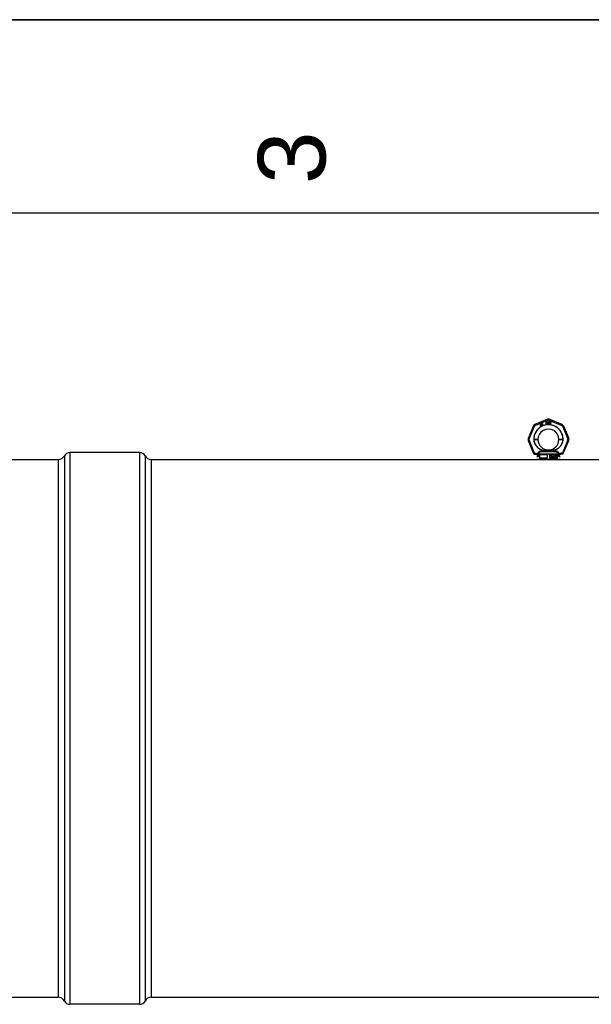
# Model space of a CAD drawing. Header units: millimetres. Extents: x 0 to 297, y 0 to 210.
# Tile 11 of 20: x 97 to 127, y 159 to 210. Entities that reach past the tile are written whole.
import ezdxf

# ---------------------------------------------------------------- set-up
doc = ezdxf.new("R2010")
doc.units = ezdxf.units.MM
doc.header["$LTSCALE"] = 16.335
doc.layers.get('0').update_dxf_attribs({"linetype": 'CONTINUOUS'})
doc.layers.add('001-M31079-X02', color=7, linetype='CONTINUOUS')
doc.layers.add('AXES_REF', color=7, linetype='CONTINUOUS')
doc.styles.add('TEXTSTYLE_2', font='arial.ttf')

# ---------------------------------------------------------------- blocks, each defined once
blk = doc.blocks.new('MARGEA4_BL0', base_point=(148.514, 105.014))
at = {"color": 7, "linetype": 'Continuous'}
for p, q in [((297.014, 210.014), (0.014, 210.014)), ((287.014, 200.014), (10.014, 200.014))]:
    blk.add_line(p, q, dxfattribs=at)
at = {"color": 7, "linetype": 'Continuous', "style": 'TEXTSTYLE_2', "oblique": 0}
blk.add_text('3', height=3.5, rotation=90, dxfattribs=at).set_placement((113.139, 201.514))

msp = doc.modelspace()

# ---------------------------------------------------------------- linework, layer by layer
at = {"color": 7, "linetype": 'Continuous'}
for p, q in [((0, 210), (297, 210)), ((124.542, 187.27), (124.807, 187.27))]:
    msp.add_line(p, q, dxfattribs=at)
at = {"layer": '001-M31079-X02', "color": 9, "linetype": 'Continuous'}
for p, q in [((123.901, 189.013), (123.627, 188.35)), ((123.671, 188.333), (123.946, 188.996)), ((124.629, 189.352), (123.966, 189.078)), ((123.985, 189.035), (124.647, 189.309)), ((124.702, 189.309), (125.365, 189.035)), ((125.383, 189.078), (124.721, 189.352)), ((125.404, 188.996), (125.678, 188.333)), ((125.448, 189.013), (125.723, 188.35)), ((123.627, 188.258), (123.909, 187.578)), ((123.952, 187.599), (123.671, 188.278)), ((123.917, 188.303), (123.917, 188.308)), ((125.678, 188.278), (125.397, 187.599)), ((125.432, 188.311), (125.432, 188.306)), ((125.441, 187.578), (125.723, 188.258)), ((123.952, 187.55), (123.949, 187.549)), ((123.969, 187.599), (123.952, 187.599)), ((123.952, 187.599), (123.952, 187.55)), ((123.969, 187.55), (123.952, 187.55)), ((123.969, 187.599), (123.969, 187.55)), ((124.136, 187.405), (124.074, 187.405)), ((124.126, 187.547), (124.127, 187.531)), ((125.192, 187.548), (124.157, 187.548)), ((124.288, 187.667), (124.283, 187.701)), ((125.062, 187.667), (124.288, 187.667)), ((124.518, 187.725), (124.52, 187.691)), ((124.518, 187.725), (124.52, 187.691)), ((124.829, 187.691), (124.832, 187.725)), ((124.832, 187.725), (124.829, 187.691)), ((125.066, 187.701), (125.062, 187.667)), ((125.062, 187.667), (125.066, 187.701)), ((125.276, 187.405), (125.213, 187.405)), ((125.223, 187.531), (125.223, 187.547)), ((125.397, 187.599), (125.381, 187.599)), ((125.381, 187.599), (125.381, 187.55)), ((125.397, 187.55), (125.381, 187.55)), ((125.397, 187.599), (125.397, 187.55)), ((125.397, 187.55), (125.401, 187.549))]:
    msp.add_line(p, q, dxfattribs=at)
at = {"layer": '001-M31079-X02', "color": 7, "linetype": 'Continuous'}
for p, q in [((124.262, 189.109), (124.255, 189.025)), ((124.255, 189.025), (124.262, 189.012)), ((124.272, 189.115), (124.262, 189.109)), ((124.262, 189.012), (124.304, 189.036)), ((124.267, 189.032), (124.272, 189.091)), ((124.296, 189.049), (124.267, 189.032)), ((124.307, 189.055), (124.272, 189.115)), ((124.272, 189.091), (124.296, 189.049)), ((124.304, 189.036), (124.321, 189.007)), ((124.324, 189.065), (124.307, 189.055)), ((124.332, 189.052), (124.314, 189.042)), ((124.332, 189.011), (124.314, 189.042)), ((124.321, 189.007), (124.332, 189.007)), ((124.336, 189.108), (124.322, 189.1)), ((124.322, 189.1), (124.328, 189.091)), ((124.332, 189.052), (124.324, 189.065)), ((124.335, 189.13), (124.326, 189.125)), ((124.326, 189.125), (124.336, 189.108)), ((124.341, 189.099), (124.328, 189.091)), ((124.345, 189.113), (124.335, 189.13)), ((124.341, 189.099), (124.367, 189.054)), ((124.364, 189.124), (124.345, 189.113)), ((124.35, 189.104), (124.369, 189.115)), ((124.373, 189.064), (124.35, 189.104)), ((124.364, 189.124), (124.369, 189.115)), ((124.367, 189.054), (124.376, 189.048)), ((124.373, 189.064), (124.379, 189.058)), ((124.376, 189.048), (124.383, 189.046)), ((124.387, 189.057), (124.379, 189.058)), ((124.383, 189.046), (124.39, 189.047)), ((124.396, 189.06), (124.387, 189.057)), ((124.402, 189.051), (124.39, 189.047)), ((124.396, 189.06), (124.402, 189.051)), ((124.543, 189.225), (124.543, 189.104)), ((124.543, 189.225), (124.591, 189.225)), ((124.555, 189.104), (124.543, 189.104)), ((124.555, 189.174), (124.555, 189.212)), ((124.593, 189.212), (124.555, 189.212)), ((124.593, 189.174), (124.555, 189.174)), ((124.555, 189.158), (124.555, 189.104)), ((124.589, 189.158), (124.555, 189.158)), ((124.589, 189.158), (124.605, 189.104)), ((124.601, 189.222), (124.591, 189.225)), ((124.593, 189.212), (124.599, 189.209)), ((124.599, 189.176), (124.593, 189.174)), ((124.599, 189.209), (124.603, 189.204)), ((124.603, 189.181), (124.599, 189.176)), ((124.601, 189.222), (124.61, 189.214)), ((124.61, 189.168), (124.601, 189.163)), ((124.62, 189.104), (124.601, 189.163)), ((124.603, 189.204), (124.605, 189.197)), ((124.605, 189.189), (124.603, 189.181)), ((124.605, 189.197), (124.605, 189.189)), ((124.62, 189.104), (124.605, 189.104)), ((124.61, 189.214), (124.616, 189.204)), ((124.616, 189.179), (124.61, 189.168)), ((124.616, 189.204), (124.618, 189.197)), ((124.618, 189.186), (124.616, 189.179)), ((124.618, 189.197), (124.618, 189.186)), ((124.636, 189.225), (124.636, 189.145)), ((124.636, 189.225), (124.648, 189.225)), ((124.636, 189.145), (124.638, 189.133)), ((124.638, 189.133), (124.642, 189.122)), ((124.642, 189.122), (124.65, 189.112)), ((124.648, 189.225), (124.648, 189.145)), ((124.648, 189.145), (124.65, 189.135)), ((124.65, 189.135), (124.654, 189.127)), ((124.65, 189.112), (124.658, 189.107)), ((124.654, 189.127), (124.66, 189.122)), ((124.668, 189.104), (124.658, 189.107)), ((124.668, 189.12), (124.66, 189.122)), ((124.668, 189.12), (124.676, 189.12)), ((124.676, 189.104), (124.668, 189.104)), ((124.684, 189.122), (124.676, 189.12)), ((124.686, 189.107), (124.676, 189.104)), ((124.69, 189.127), (124.684, 189.122)), ((124.694, 189.112), (124.686, 189.107)), ((124.694, 189.135), (124.69, 189.127)), ((124.696, 189.145), (124.694, 189.135)), ((124.702, 189.122), (124.694, 189.112)), ((124.696, 189.225), (124.696, 189.145)), ((124.696, 189.225), (124.708, 189.225)), ((124.706, 189.133), (124.702, 189.122)), ((124.706, 189.133), (124.708, 189.145)), ((124.708, 189.225), (124.708, 189.145)), ((124.724, 189.225), (124.724, 189.104)), ((124.724, 189.225), (124.772, 189.225)), ((124.772, 189.104), (124.724, 189.104)), ((124.736, 189.12), (124.736, 189.209)), ((124.772, 189.209), (124.736, 189.209)), ((124.772, 189.12), (124.736, 189.12)), ((124.782, 189.222), (124.772, 189.225)), ((124.772, 189.209), (124.78, 189.207)), ((124.78, 189.122), (124.772, 189.12)), ((124.782, 189.107), (124.772, 189.104)), ((124.78, 189.207), (124.786, 189.202)), ((124.786, 189.127), (124.78, 189.122)), ((124.782, 189.222), (124.79, 189.217)), ((124.79, 189.112), (124.782, 189.107)), ((124.786, 189.202), (124.79, 189.194)), ((124.79, 189.135), (124.786, 189.127)), ((124.79, 189.217), (124.798, 189.207)), ((124.79, 189.194), (124.792, 189.184)), ((124.792, 189.145), (124.79, 189.135)), ((124.798, 189.122), (124.79, 189.112)), ((124.792, 189.184), (124.792, 189.145)), ((124.798, 189.207), (124.802, 189.197)), ((124.802, 189.133), (124.798, 189.122)), ((124.804, 189.184), (124.802, 189.197)), ((124.802, 189.133), (124.804, 189.145)), ((124.804, 189.184), (124.804, 189.145)), ((123.917, 188.311), (123.917, 188.303)), ((123.917, 188.311), (123.917, 188.306)), ((125.432, 188.303), (125.432, 188.311)), ((125.432, 188.303), (125.432, 188.308)), ((124.127, 187.547), (124.127, 187.531)), ((124.157, 187.548), (124.158, 187.532)), ((124.627, 187.511), (124.211, 187.511)), ((124.211, 187.511), (124.211, 187.33)), ((124.627, 187.33), (124.627, 187.511)), ((125.138, 187.511), (124.723, 187.511)), ((124.723, 187.511), (124.723, 187.33)), ((124.765, 187.463), (124.798, 187.463)), ((124.765, 187.379), (124.765, 187.463)), ((124.768, 187.379), (124.768, 187.463)), ((124.799, 187.454), (124.773, 187.454)), ((124.773, 187.454), (124.773, 187.427)), ((124.773, 187.427), (124.799, 187.427)), ((124.797, 187.417), (124.773, 187.417)), ((124.773, 187.417), (124.773, 187.379)), ((124.776, 187.427), (124.776, 187.454)), ((124.776, 187.417), (124.776, 187.379)), ((124.794, 187.417), (124.804, 187.379)), ((124.801, 187.461), (124.795, 187.463)), ((124.796, 187.454), (124.8, 187.452)), ((124.8, 187.429), (124.796, 187.427)), ((124.797, 187.417), (124.807, 187.379)), ((124.804, 187.461), (124.798, 187.463)), ((124.799, 187.454), (124.803, 187.452)), ((124.803, 187.429), (124.799, 187.427)), ((124.803, 187.452), (124.8, 187.452)), ((124.8, 187.452), (124.803, 187.449)), ((124.803, 187.433), (124.8, 187.429)), ((124.803, 187.429), (124.8, 187.429)), ((124.804, 187.461), (124.801, 187.461)), ((124.806, 187.456), (124.801, 187.461)), ((124.801, 187.42), (124.806, 187.424)), ((124.804, 187.42), (124.801, 187.42)), ((124.813, 187.379), (124.801, 187.42)), ((124.803, 187.452), (124.805, 187.449)), ((124.805, 187.449), (124.803, 187.449)), ((124.803, 187.449), (124.804, 187.443)), ((124.804, 187.438), (124.803, 187.433)), ((124.805, 187.433), (124.803, 187.429)), ((124.805, 187.433), (124.803, 187.433)), ((124.809, 187.456), (124.804, 187.461)), ((124.807, 187.443), (124.804, 187.443)), ((124.804, 187.438), (124.804, 187.443)), ((124.807, 187.438), (124.804, 187.438)), ((124.804, 187.42), (124.809, 187.424)), ((124.815, 187.379), (124.804, 187.42)), ((124.805, 187.449), (124.807, 187.443)), ((124.807, 187.438), (124.805, 187.433)), ((124.809, 187.456), (124.806, 187.456)), ((124.81, 187.449), (124.806, 187.456)), ((124.806, 187.424), (124.81, 187.431)), ((124.809, 187.424), (124.806, 187.424)), ((124.807, 187.443), (124.807, 187.438)), ((124.813, 187.449), (124.809, 187.456)), ((124.809, 187.424), (124.813, 187.431)), ((124.813, 187.449), (124.81, 187.449)), ((124.811, 187.443), (124.81, 187.449)), ((124.81, 187.431), (124.811, 187.436)), ((124.813, 187.431), (124.81, 187.431)), ((124.814, 187.443), (124.811, 187.443)), ((124.811, 187.443), (124.811, 187.436)), ((124.814, 187.436), (124.811, 187.436)), ((124.814, 187.443), (124.813, 187.449)), ((124.813, 187.431), (124.814, 187.436)), ((124.814, 187.443), (124.814, 187.436)), ((124.833, 187.402), (124.823, 187.402)), ((124.823, 187.402), (124.824, 187.395)), ((124.827, 187.395), (124.824, 187.395)), ((124.824, 187.395), (124.827, 187.386)), ((124.825, 187.402), (124.827, 187.395)), ((124.827, 187.451), (124.826, 187.443)), ((124.829, 187.443), (124.826, 187.443)), ((124.826, 187.436), (124.826, 187.443)), ((124.829, 187.436), (124.826, 187.436)), ((124.826, 187.436), (124.827, 187.429)), ((124.832, 187.458), (124.827, 187.451)), ((124.83, 187.451), (124.827, 187.451)), ((124.83, 187.429), (124.827, 187.429)), ((124.827, 187.429), (124.832, 187.422)), ((124.827, 187.395), (124.83, 187.386)), ((124.83, 187.451), (124.829, 187.443)), ((124.829, 187.443), (124.829, 187.436)), ((124.829, 187.436), (124.83, 187.429)), ((124.835, 187.458), (124.83, 187.451)), ((124.83, 187.429), (124.835, 187.422)), ((124.831, 187.397), (124.83, 187.402)), ((124.834, 187.397), (124.831, 187.397)), ((124.835, 187.392), (124.831, 187.397)), ((124.837, 187.461), (124.832, 187.458)), ((124.835, 187.458), (124.832, 187.458)), ((124.835, 187.422), (124.832, 187.422)), ((124.832, 187.422), (124.837, 187.418)), ((124.834, 187.397), (124.833, 187.402)), ((124.834, 187.442), (124.835, 187.447)), ((124.836, 187.442), (124.834, 187.442)), ((124.834, 187.442), (124.834, 187.438)), ((124.836, 187.438), (124.834, 187.438)), ((124.835, 187.433), (124.834, 187.438)), ((124.838, 187.392), (124.834, 187.397)), ((124.84, 187.461), (124.835, 187.458)), ((124.835, 187.447), (124.839, 187.451)), ((124.838, 187.447), (124.835, 187.447)), ((124.838, 187.433), (124.835, 187.433)), ((124.839, 187.429), (124.835, 187.433)), ((124.835, 187.422), (124.84, 187.418)), ((124.836, 187.442), (124.838, 187.447)), ((124.836, 187.438), (124.836, 187.442)), ((124.838, 187.433), (124.836, 187.438)), ((124.842, 187.463), (124.837, 187.461)), ((124.84, 187.461), (124.837, 187.461)), ((124.84, 187.418), (124.837, 187.418)), ((124.837, 187.418), (124.842, 187.417)), ((124.838, 187.447), (124.841, 187.451)), ((124.841, 187.429), (124.838, 187.433)), ((124.839, 187.451), (124.842, 187.452)), ((124.841, 187.451), (124.839, 187.451)), ((124.841, 187.429), (124.839, 187.429)), ((124.842, 187.427), (124.839, 187.429)), ((124.845, 187.463), (124.84, 187.461)), ((124.84, 187.418), (124.845, 187.417)), ((124.841, 187.451), (124.845, 187.452)), ((124.845, 187.427), (124.841, 187.429)), ((124.851, 187.463), (124.842, 187.463)), ((124.853, 187.452), (124.842, 187.452)), ((124.853, 187.427), (124.842, 187.427)), ((124.853, 187.417), (124.842, 187.417)), ((124.855, 187.461), (124.849, 187.463)), ((124.85, 187.452), (124.854, 187.451)), ((124.856, 187.426), (124.85, 187.427)), ((124.85, 187.417), (124.855, 187.415)), ((124.858, 187.461), (124.851, 187.463)), ((124.853, 187.452), (124.856, 187.451)), ((124.859, 187.426), (124.853, 187.427)), ((124.853, 187.417), (124.858, 187.415)), ((124.856, 187.451), (124.854, 187.451)), ((124.854, 187.451), (124.856, 187.447)), ((124.858, 187.461), (124.855, 187.461)), ((124.86, 187.456), (124.855, 187.461)), ((124.858, 187.415), (124.855, 187.415)), ((124.855, 187.415), (124.859, 187.411)), ((124.859, 187.395), (124.855, 187.392)), ((124.856, 187.451), (124.859, 187.447)), ((124.859, 187.447), (124.856, 187.447)), ((124.856, 187.447), (124.857, 187.443)), ((124.859, 187.426), (124.856, 187.426)), ((124.861, 187.422), (124.856, 187.426)), ((124.857, 187.443), (124.868, 187.443)), ((124.863, 187.456), (124.858, 187.461)), ((124.858, 187.415), (124.861, 187.411)), ((124.861, 187.395), (124.858, 187.392)), ((124.859, 187.447), (124.86, 187.443)), ((124.864, 187.422), (124.859, 187.426)), ((124.861, 187.411), (124.859, 187.411)), ((124.859, 187.411), (124.861, 187.406)), ((124.861, 187.4), (124.859, 187.395)), ((124.861, 187.395), (124.859, 187.395)), ((124.863, 187.456), (124.86, 187.456)), ((124.864, 187.449), (124.86, 187.456)), ((124.864, 187.422), (124.861, 187.422)), ((124.866, 187.415), (124.861, 187.422)), ((124.861, 187.411), (124.864, 187.406)), ((124.864, 187.406), (124.861, 187.406)), ((124.861, 187.4), (124.861, 187.406)), ((124.864, 187.4), (124.861, 187.395)), ((124.864, 187.4), (124.861, 187.4)), ((124.866, 187.449), (124.863, 187.456)), ((124.866, 187.449), (124.864, 187.449)), ((124.865, 187.443), (124.864, 187.449)), ((124.869, 187.415), (124.864, 187.422)), ((124.864, 187.406), (124.864, 187.4)), ((124.868, 187.443), (124.866, 187.449)), ((124.869, 187.415), (124.866, 187.415)), ((124.869, 187.408), (124.866, 187.415)), ((124.866, 187.392), (124.869, 187.399)), ((124.871, 187.408), (124.869, 187.415)), ((124.871, 187.408), (124.869, 187.408)), ((124.869, 187.408), (124.869, 187.399)), ((124.869, 187.392), (124.871, 187.399)), ((124.871, 187.399), (124.869, 187.399)), ((124.871, 187.399), (124.871, 187.408)), ((124.952, 187.463), (124.938, 187.463)), ((124.938, 187.379), (124.938, 187.463)), ((124.941, 187.463), (124.941, 187.379)), ((124.948, 187.445), (124.946, 187.445)), ((124.946, 187.445), (124.946, 187.379)), ((124.946, 187.445), (124.963, 187.379)), ((124.948, 187.379), (124.948, 187.445)), ((124.948, 187.445), (124.966, 187.379)), ((124.968, 187.388), (124.949, 187.463)), ((124.971, 187.388), (124.952, 187.463)), ((124.987, 187.463), (124.968, 187.388)), ((124.99, 187.463), (124.971, 187.388)), ((124.973, 187.379), (124.99, 187.445)), ((124.976, 187.379), (124.993, 187.445)), ((125.001, 187.463), (124.987, 187.463)), ((124.993, 187.445), (124.99, 187.445)), ((124.99, 187.379), (124.99, 187.445)), ((124.993, 187.445), (124.993, 187.379)), ((124.998, 187.463), (124.998, 187.379)), ((125.001, 187.379), (125.001, 187.463)), ((125.017, 187.399), (125.008, 187.399)), ((125.008, 187.399), (125.009, 187.393)), ((125.01, 187.451), (125.009, 187.443)), ((125.018, 187.443), (125.009, 187.443)), ((125.012, 187.393), (125.009, 187.393)), ((125.009, 187.393), (125.012, 187.388)), ((125.015, 187.458), (125.01, 187.451)), ((125.013, 187.451), (125.01, 187.451)), ((125.011, 187.399), (125.012, 187.393)), ((125.013, 187.451), (125.012, 187.443)), ((125.012, 187.393), (125.014, 187.388)), ((125.018, 187.458), (125.013, 187.451)), ((125.015, 187.395), (125.014, 187.399)), ((125.02, 187.461), (125.015, 187.458)), ((125.018, 187.458), (125.015, 187.458)), ((125.015, 187.443), (125.018, 187.449)), ((125.018, 187.395), (125.015, 187.395)), ((125.018, 187.392), (125.015, 187.395)), ((125.018, 187.395), (125.017, 187.399)), ((125.023, 187.461), (125.018, 187.458)), ((125.018, 187.449), (125.022, 187.452)), ((125.018, 187.443), (125.021, 187.449)), ((125.021, 187.449), (125.018, 187.449)), ((125.021, 187.392), (125.018, 187.395)), ((125.029, 187.463), (125.02, 187.461)), ((125.023, 187.461), (125.02, 187.461)), ((125.021, 187.449), (125.024, 187.452)), ((125.022, 187.452), (125.028, 187.454)), ((125.024, 187.452), (125.022, 187.452)), ((125.032, 187.463), (125.023, 187.461)), ((125.024, 187.452), (125.031, 187.454)), ((125.036, 187.454), (125.028, 187.454)), ((125.036, 187.426), (125.028, 187.426)), ((125.028, 187.418), (125.028, 187.426)), ((125.036, 187.418), (125.028, 187.418)), ((125.034, 187.463), (125.029, 187.463)), ((125.031, 187.426), (125.031, 187.418)), ((125.04, 187.461), (125.032, 187.463)), ((125.033, 187.454), (125.039, 187.452)), ((125.04, 187.429), (125.033, 187.426)), ((125.033, 187.418), (125.04, 187.417)), ((125.043, 187.461), (125.034, 187.463)), ((125.036, 187.454), (125.042, 187.452)), ((125.043, 187.429), (125.036, 187.426)), ((125.036, 187.418), (125.043, 187.417)), ((125.042, 187.452), (125.039, 187.452)), ((125.039, 187.452), (125.043, 187.449)), ((125.043, 187.461), (125.04, 187.461)), ((125.045, 187.458), (125.04, 187.461)), ((125.043, 187.433), (125.04, 187.429)), ((125.043, 187.429), (125.04, 187.429)), ((125.043, 187.417), (125.04, 187.417)), ((125.04, 187.417), (125.044, 187.413)), ((125.042, 187.452), (125.045, 187.449)), ((125.048, 187.458), (125.043, 187.461)), ((125.045, 187.449), (125.043, 187.449)), ((125.043, 187.449), (125.045, 187.443)), ((125.045, 187.44), (125.043, 187.433)), ((125.045, 187.433), (125.043, 187.429)), ((125.045, 187.433), (125.043, 187.433)), ((125.043, 187.422), (125.048, 187.427)), ((125.045, 187.422), (125.043, 187.422)), ((125.049, 187.418), (125.043, 187.422)), ((125.043, 187.417), (125.047, 187.413)), ((125.045, 187.395), (125.043, 187.392)), ((125.047, 187.413), (125.044, 187.413)), ((125.044, 187.413), (125.046, 187.406)), ((125.048, 187.458), (125.045, 187.458)), ((125.05, 187.451), (125.045, 187.458)), ((125.045, 187.449), (125.048, 187.443)), ((125.048, 187.443), (125.045, 187.443)), ((125.045, 187.44), (125.045, 187.443)), ((125.048, 187.44), (125.045, 187.433)), ((125.048, 187.44), (125.045, 187.44)), ((125.045, 187.422), (125.05, 187.427)), ((125.052, 187.418), (125.045, 187.422)), ((125.046, 187.399), (125.045, 187.395)), ((125.048, 187.395), (125.045, 187.392)), ((125.048, 187.395), (125.045, 187.395)), ((125.049, 187.406), (125.046, 187.406)), ((125.046, 187.399), (125.046, 187.406)), ((125.049, 187.399), (125.046, 187.399)), ((125.047, 187.413), (125.049, 187.406)), ((125.053, 187.451), (125.048, 187.458)), ((125.048, 187.443), (125.048, 187.44)), ((125.048, 187.427), (125.05, 187.433)), ((125.05, 187.427), (125.048, 187.427)), ((125.049, 187.399), (125.048, 187.395)), ((125.052, 187.418), (125.049, 187.418)), ((125.051, 187.413), (125.049, 187.418)), ((125.049, 187.406), (125.049, 187.399)), ((125.049, 187.388), (125.051, 187.393)), ((125.053, 187.451), (125.05, 187.451)), ((125.051, 187.443), (125.05, 187.451)), ((125.05, 187.433), (125.051, 187.44)), ((125.05, 187.427), (125.053, 187.433)), ((125.053, 187.433), (125.05, 187.433)), ((125.054, 187.443), (125.051, 187.443)), ((125.051, 187.443), (125.051, 187.44)), ((125.054, 187.44), (125.051, 187.44)), ((125.054, 187.413), (125.051, 187.413)), ((125.053, 187.406), (125.051, 187.413)), ((125.051, 187.393), (125.053, 187.399)), ((125.051, 187.393), (125.054, 187.393)), ((125.054, 187.413), (125.052, 187.418)), ((125.052, 187.388), (125.054, 187.393)), ((125.054, 187.443), (125.053, 187.451)), ((125.053, 187.433), (125.054, 187.44)), ((125.055, 187.406), (125.053, 187.406)), ((125.053, 187.406), (125.053, 187.399)), ((125.055, 187.399), (125.053, 187.399)), ((125.054, 187.44), (125.054, 187.443)), ((125.055, 187.406), (125.054, 187.413)), ((125.054, 187.393), (125.055, 187.399)), ((125.055, 187.399), (125.055, 187.406)), ((125.064, 187.44), (125.063, 187.427)), ((125.065, 187.427), (125.063, 187.427)), ((125.063, 187.415), (125.063, 187.427)), ((125.065, 187.415), (125.063, 187.415)), ((125.063, 187.415), (125.064, 187.402)), ((125.066, 187.449), (125.064, 187.44)), ((125.067, 187.44), (125.064, 187.44)), ((125.067, 187.402), (125.064, 187.402)), ((125.064, 187.402), (125.066, 187.393)), ((125.067, 187.44), (125.065, 187.427)), ((125.065, 187.427), (125.065, 187.415)), ((125.065, 187.415), (125.067, 187.402)), ((125.07, 187.456), (125.066, 187.449)), ((125.069, 187.449), (125.066, 187.449)), ((125.069, 187.393), (125.066, 187.393)), ((125.066, 187.393), (125.07, 187.386)), ((125.069, 187.449), (125.067, 187.44)), ((125.067, 187.402), (125.069, 187.393)), ((125.073, 187.456), (125.069, 187.449)), ((125.069, 187.427), (125.07, 187.438)), ((125.076, 187.431), (125.069, 187.424)), ((125.072, 187.427), (125.069, 187.427)), ((125.069, 187.427), (125.069, 187.424)), ((125.072, 187.424), (125.069, 187.424)), ((125.069, 187.393), (125.073, 187.386)), ((125.076, 187.461), (125.07, 187.456)), ((125.073, 187.456), (125.07, 187.456)), ((125.07, 187.438), (125.071, 187.443)), ((125.073, 187.438), (125.07, 187.438)), ((125.07, 187.409), (125.071, 187.415)), ((125.073, 187.409), (125.07, 187.409)), ((125.07, 187.409), (125.07, 187.404)), ((125.073, 187.404), (125.07, 187.404)), ((125.071, 187.399), (125.07, 187.404)), ((125.071, 187.443), (125.074, 187.449)), ((125.074, 187.443), (125.071, 187.443)), ((125.071, 187.415), (125.074, 187.418)), ((125.074, 187.415), (125.071, 187.415)), ((125.074, 187.399), (125.071, 187.399)), ((125.074, 187.393), (125.071, 187.399)), ((125.072, 187.427), (125.073, 187.438)), ((125.079, 187.431), (125.072, 187.424)), ((125.072, 187.424), (125.072, 187.427)), ((125.079, 187.461), (125.073, 187.456)), ((125.073, 187.438), (125.074, 187.443)), ((125.073, 187.409), (125.074, 187.415)), ((125.073, 187.404), (125.073, 187.409)), ((125.074, 187.399), (125.073, 187.404)), ((125.074, 187.449), (125.078, 187.452)), ((125.074, 187.443), (125.077, 187.449)), ((125.077, 187.449), (125.074, 187.449)), ((125.074, 187.418), (125.078, 187.422)), ((125.074, 187.415), (125.077, 187.418)), ((125.077, 187.418), (125.074, 187.418)), ((125.077, 187.393), (125.074, 187.399)), ((125.077, 187.393), (125.074, 187.393)), ((125.078, 187.39), (125.074, 187.393)), ((125.083, 187.463), (125.076, 187.461)), ((125.079, 187.461), (125.076, 187.461)), ((125.083, 187.433), (125.076, 187.431)), ((125.079, 187.431), (125.076, 187.431)), ((125.077, 187.449), (125.08, 187.452)), ((125.077, 187.418), (125.08, 187.422)), ((125.08, 187.39), (125.077, 187.393)), ((125.078, 187.452), (125.081, 187.454)), ((125.08, 187.452), (125.078, 187.452)), ((125.078, 187.422), (125.081, 187.424)), ((125.08, 187.422), (125.078, 187.422)), ((125.085, 187.463), (125.079, 187.461)), ((125.085, 187.433), (125.079, 187.431)), ((125.08, 187.452), (125.084, 187.454)), ((125.08, 187.422), (125.084, 187.424)), ((125.092, 187.454), (125.081, 187.454)), ((125.093, 187.424), (125.081, 187.424)), ((125.09, 187.463), (125.083, 187.463)), ((125.092, 187.433), (125.083, 187.433)), ((125.094, 187.461), (125.087, 187.463)), ((125.089, 187.454), (125.092, 187.452)), ((125.095, 187.431), (125.089, 187.433)), ((125.096, 187.461), (125.09, 187.463)), ((125.09, 187.424), (125.094, 187.422)), ((125.092, 187.454), (125.095, 187.452)), ((125.095, 187.452), (125.092, 187.452)), ((125.092, 187.452), (125.096, 187.449)), ((125.098, 187.431), (125.092, 187.433)), ((125.093, 187.424), (125.096, 187.422)), ((125.096, 187.461), (125.094, 187.461)), ((125.1, 187.456), (125.094, 187.461)), ((125.096, 187.422), (125.094, 187.422)), ((125.094, 187.422), (125.097, 187.418)), ((125.097, 187.393), (125.094, 187.39)), ((125.095, 187.452), (125.099, 187.449)), ((125.098, 187.431), (125.095, 187.431)), ((125.101, 187.426), (125.095, 187.431)), ((125.103, 187.456), (125.096, 187.461)), ((125.099, 187.449), (125.096, 187.449)), ((125.096, 187.449), (125.099, 187.443)), ((125.096, 187.422), (125.1, 187.418)), ((125.1, 187.393), (125.096, 187.39)), ((125.1, 187.418), (125.097, 187.418)), ((125.097, 187.418), (125.1, 187.415)), ((125.1, 187.399), (125.097, 187.393)), ((125.1, 187.393), (125.097, 187.393)), ((125.104, 187.426), (125.098, 187.431)), ((125.099, 187.449), (125.101, 187.443)), ((125.108, 187.443), (125.099, 187.443)), ((125.103, 187.456), (125.1, 187.456)), ((125.104, 187.449), (125.1, 187.456)), ((125.1, 187.418), (125.103, 187.415)), ((125.103, 187.415), (125.1, 187.415)), ((125.1, 187.415), (125.101, 187.409)), ((125.101, 187.404), (125.1, 187.399)), ((125.103, 187.399), (125.1, 187.393)), ((125.103, 187.399), (125.1, 187.399)), ((125.101, 187.426), (125.104, 187.426)), ((125.105, 187.42), (125.101, 187.426)), ((125.101, 187.409), (125.104, 187.409)), ((125.101, 187.404), (125.101, 187.409)), ((125.104, 187.404), (125.101, 187.404)), ((125.101, 187.386), (125.105, 187.393)), ((125.106, 187.449), (125.103, 187.456)), ((125.103, 187.415), (125.104, 187.409)), ((125.104, 187.404), (125.103, 187.399)), ((125.106, 187.449), (125.104, 187.449)), ((125.105, 187.443), (125.104, 187.449)), ((125.108, 187.42), (125.104, 187.426)), ((125.104, 187.409), (125.104, 187.404)), ((125.104, 187.386), (125.108, 187.393)), ((125.108, 187.42), (125.105, 187.42)), ((125.107, 187.411), (125.105, 187.42)), ((125.105, 187.393), (125.107, 187.402)), ((125.108, 187.393), (125.105, 187.393)), ((125.108, 187.443), (125.106, 187.449)), ((125.11, 187.411), (125.107, 187.411)), ((125.107, 187.411), (125.107, 187.402)), ((125.11, 187.402), (125.107, 187.402)), ((125.11, 187.411), (125.108, 187.42)), ((125.108, 187.393), (125.11, 187.402)), ((125.11, 187.402), (125.11, 187.411)), ((125.138, 187.33), (125.138, 187.511)), ((125.192, 187.548), (125.192, 187.532)), ((125.223, 187.547), (125.223, 187.531)), ((125.276, 187.27), (124.074, 187.27)), ((124.627, 187.33), (124.211, 187.33)), ((125.138, 187.33), (124.723, 187.33)), ((124.776, 187.379), (124.765, 187.379)), ((124.815, 187.379), (124.804, 187.379)), ((124.83, 187.386), (124.827, 187.386)), ((124.827, 187.386), (124.834, 187.381)), ((124.83, 187.386), (124.836, 187.381)), ((124.836, 187.381), (124.834, 187.381)), ((124.834, 187.381), (124.84, 187.379)), ((124.838, 187.392), (124.835, 187.392)), ((124.84, 187.39), (124.835, 187.392)), ((124.836, 187.381), (124.843, 187.379)), ((124.843, 187.39), (124.838, 187.392)), ((124.853, 187.39), (124.84, 187.39)), ((124.853, 187.379), (124.84, 187.379)), ((124.855, 187.392), (124.85, 187.39)), ((124.85, 187.379), (124.856, 187.381)), ((124.858, 187.392), (124.853, 187.39)), ((124.853, 187.379), (124.859, 187.381)), ((124.858, 187.392), (124.855, 187.392)), ((124.856, 187.381), (124.861, 187.384)), ((124.859, 187.381), (124.856, 187.381)), ((124.859, 187.381), (124.864, 187.384)), ((124.861, 187.384), (124.866, 187.392)), ((124.864, 187.384), (124.861, 187.384)), ((124.864, 187.384), (124.869, 187.392)), ((124.869, 187.392), (124.866, 187.392)), ((124.948, 187.379), (124.938, 187.379)), ((124.976, 187.379), (124.963, 187.379)), ((124.971, 187.388), (124.968, 187.388)), ((125.001, 187.379), (124.99, 187.379)), ((125.014, 187.388), (125.012, 187.388)), ((125.012, 187.388), (125.015, 187.384)), ((125.014, 187.388), (125.018, 187.384)), ((125.018, 187.384), (125.015, 187.384)), ((125.015, 187.384), (125.02, 187.381)), ((125.021, 187.392), (125.018, 187.392)), ((125.02, 187.39), (125.018, 187.392)), ((125.018, 187.384), (125.023, 187.381)), ((125.023, 187.39), (125.02, 187.39)), ((125.027, 187.388), (125.02, 187.39)), ((125.023, 187.381), (125.02, 187.381)), ((125.02, 187.381), (125.025, 187.379)), ((125.023, 187.39), (125.021, 187.392)), ((125.029, 187.388), (125.023, 187.39)), ((125.023, 187.381), (125.028, 187.379)), ((125.038, 187.379), (125.025, 187.379)), ((125.037, 187.388), (125.027, 187.388)), ((125.04, 187.39), (125.034, 187.388)), ((125.035, 187.379), (125.04, 187.381)), ((125.043, 187.39), (125.037, 187.388)), ((125.038, 187.379), (125.043, 187.381)), ((125.043, 187.392), (125.04, 187.39)), ((125.043, 187.39), (125.04, 187.39)), ((125.04, 187.381), (125.045, 187.384)), ((125.043, 187.381), (125.04, 187.381)), ((125.045, 187.392), (125.043, 187.39)), ((125.045, 187.392), (125.043, 187.392)), ((125.043, 187.381), (125.048, 187.384)), ((125.045, 187.384), (125.049, 187.388)), ((125.048, 187.384), (125.045, 187.384)), ((125.048, 187.384), (125.052, 187.388)), ((125.052, 187.388), (125.049, 187.388)), ((125.073, 187.386), (125.07, 187.386)), ((125.07, 187.386), (125.076, 187.381)), ((125.073, 187.386), (125.079, 187.381)), ((125.079, 187.381), (125.076, 187.381)), ((125.076, 187.381), (125.083, 187.379)), ((125.08, 187.39), (125.078, 187.39)), ((125.081, 187.388), (125.078, 187.39)), ((125.079, 187.381), (125.085, 187.379)), ((125.084, 187.388), (125.08, 187.39)), ((125.093, 187.388), (125.081, 187.388)), ((125.092, 187.379), (125.083, 187.379)), ((125.089, 187.379), (125.095, 187.381)), ((125.094, 187.39), (125.09, 187.388)), ((125.092, 187.379), (125.098, 187.381)), ((125.096, 187.39), (125.093, 187.388)), ((125.096, 187.39), (125.094, 187.39)), ((125.095, 187.381), (125.101, 187.386)), ((125.098, 187.381), (125.095, 187.381)), ((125.098, 187.381), (125.104, 187.386)), ((125.104, 187.386), (125.101, 187.386))]:
    msp.add_line(p, q, dxfattribs=at)
at = {"layer": '001-M31079-X02', "color": 9, "linetype": 'Continuous'}
for centre, radius, start, end in [((124.012, 188.967), 0.12, 112.5, 157.5), ((124.675, 188.311), 0.757, 359.9999, 180.0001), ((124.012, 188.968), 0.0721, 112.5027, 157.4973), ((124.675, 189.241), 0.12, 67.5, 112.5), ((124.675, 189.242), 0.0721, 67.5027, 112.4973), ((125.337, 188.968), 0.0721, 22.5027, 67.4973), ((125.337, 188.967), 0.12, 22.5, 67.5), ((123.738, 188.304), 0.12, 157.5, 202.5), ((123.738, 188.306), 0.0721, 157.5027, 202.4973), ((124.675, 188.304), 0.541, 180.6298, 359.3702), ((125.612, 188.306), 0.0721, 337.5027, 22.4973), ((125.612, 188.304), 0.12, 337.5, 22.5), ((123.952, 187.598), 0.0481, 202.5, 270), ((124.675, 253.993), 66.269, 269.86427, 270.13573), ((125.397, 187.598), 0.0481, 270, 337.5)]:
    msp.add_arc(centre, radius, start, end, dxfattribs=at)
at = {"layer": '001-M31079-X02', "color": 7, "linetype": 'Continuous'}
msp.add_arc((124.675, 188.304), 0.541, 359.3702, 180.6298, dxfattribs=at)
at = {"layer": '001-M31079-X02', "color": 9, "linetype": 'Continuous'}
for points, knots in [([(123.901, 189.013), (123.902, 189.014), (123.907, 189.01), (123.912, 189.009), (123.918, 189.007), (123.924, 189.005), (123.931, 189.002), (123.938, 188.999), (123.943, 188.997), (123.946, 188.996)], [0, 0, 0, 0, 0.134296, 0.234027, 0.357, 0.499553, 0.657434, 0.825927, 1, 1, 1, 1]), ([(123.985, 189.035), (123.984, 189.037), (123.982, 189.042), (123.978, 189.049), (123.976, 189.056), (123.973, 189.062), (123.971, 189.068), (123.968, 189.072), (123.968, 189.078), (123.966, 189.078)], [0, 0, 0, 0, 0.175082, 0.34414, 0.502227, 0.644724, 0.767468, 0.866877, 1, 1, 1, 1]), ([(124.629, 189.352), (124.631, 189.353), (124.631, 189.346), (124.633, 189.342), (124.636, 189.336), (124.638, 189.331), (124.641, 189.324), (124.644, 189.317), (124.646, 189.312), (124.647, 189.309)], [0, 0, 0, 0, 0.133122, 0.23253, 0.355273, 0.497769, 0.655854, 0.824911, 1, 1, 1, 1]), ([(124.702, 189.309), (124.703, 189.312), (124.705, 189.317), (124.708, 189.324), (124.711, 189.331), (124.714, 189.336), (124.716, 189.342), (124.719, 189.346), (124.719, 189.353), (124.721, 189.352)], [0, 0, 0, 0, 0.175081, 0.344139, 0.502226, 0.644723, 0.767468, 0.866876, 1, 1, 1, 1]), ([(125.383, 189.078), (125.381, 189.078), (125.381, 189.072), (125.378, 189.068), (125.376, 189.062), (125.374, 189.056), (125.371, 189.049), (125.368, 189.042), (125.366, 189.037), (125.365, 189.035)], [0, 0, 0, 0, 0.133122, 0.232529, 0.355273, 0.497768, 0.655853, 0.82491, 1, 1, 1, 1]), ([(125.448, 189.013), (125.447, 189.014), (125.442, 189.01), (125.437, 189.009), (125.432, 189.007), (125.426, 189.005), (125.419, 189.002), (125.411, 188.999), (125.406, 188.997), (125.404, 188.996)], [0, 0, 0, 0, 0.134296, 0.234027, 0.357, 0.499554, 0.657434, 0.825927, 1, 1, 1, 1]), ([(123.671, 188.278), (123.669, 188.277), (123.663, 188.275), (123.656, 188.272), (123.649, 188.269), (123.643, 188.266), (123.637, 188.263), (123.633, 188.261), (123.63, 188.26), (123.626, 188.259), (123.627, 188.258)], [0, 0, 0, 0, 0.172813, 0.340679, 0.498422, 0.641178, 0.764549, 0.864741, 0.938687, 1, 1, 1, 1]), ([(123.671, 188.333), (123.669, 188.334), (123.664, 188.336), (123.656, 188.339), (123.649, 188.342), (123.643, 188.344), (123.638, 188.347), (123.633, 188.348), (123.628, 188.352), (123.627, 188.35)], [0, 0, 0, 0, 0.174066, 0.34256, 0.500442, 0.642997, 0.765971, 0.865703, 1, 1, 1, 1]), ([(124.134, 188.304), (124.134, 188.306), (124.126, 188.305), (124.12, 188.307), (124.109, 188.307), (124.096, 188.308), (124.081, 188.309), (124.063, 188.309), (124.042, 188.31), (124.02, 188.31), (123.996, 188.311), (123.97, 188.311), (123.944, 188.311), (123.926, 188.311), (123.917, 188.311)], [0, 0, 0, 0, 0.02982, 0.064811, 0.111629, 0.171497, 0.24316, 0.326315, 0.419777, 0.524502, 0.635428, 0.753215, 0.877723, 1, 1, 1, 1]), ([(123.917, 188.311), (123.926, 188.311), (123.943, 188.311), (123.968, 188.311), (123.993, 188.311), (124.016, 188.31), (124.038, 188.31), (124.058, 188.31), (124.076, 188.309), (124.093, 188.308), (124.106, 188.307), (124.118, 188.307), (124.125, 188.305), (124.134, 188.306), (124.134, 188.304)], [0, 0, 0, 0, 0.119326, 0.238323, 0.350682, 0.456135, 0.557526, 0.651234, 0.73688, 0.812698, 0.878047, 0.929721, 0.967962, 1, 1, 1, 1]), ([(123.917, 188.303), (123.918, 188.264), (123.928, 188.186), (123.968, 188.076), (124.03, 187.978), (124.109, 187.894), (124.201, 187.826), (124.301, 187.776), (124.408, 187.742), (124.481, 187.73), (124.518, 187.725)], [0, 0, 0, 0, 0.128514, 0.256351, 0.383132, 0.508688, 0.633005, 0.756182, 0.878418, 1, 1, 1, 1]), ([(123.917, 188.303), (123.93, 188.303), (123.957, 188.303), (123.996, 188.303), (124.034, 188.303), (124.068, 188.303), (124.092, 188.302), (124.109, 188.301), (124.118, 188.301), (124.125, 188.3), (124.13, 188.3), (124.132, 188.299), (124.134, 188.298), (124.134, 188.298)], [0, 0, 0, 0, 0.180599, 0.365648, 0.544134, 0.703923, 0.834152, 0.885712, 0.927562, 0.95952, 0.981825, 0.994942, 1, 1, 1, 1]), ([(124.832, 187.725), (124.868, 187.73), (124.941, 187.742), (125.048, 187.776), (125.149, 187.826), (125.24, 187.894), (125.319, 187.978), (125.381, 188.076), (125.421, 188.186), (125.432, 188.264), (125.432, 188.303)], [0, 0, 0, 0, 0.121582, 0.243818, 0.366995, 0.491312, 0.616868, 0.743649, 0.871486, 1, 1, 1, 1]), ([(125.432, 188.311), (125.423, 188.311), (125.406, 188.311), (125.381, 188.311), (125.356, 188.311), (125.333, 188.31), (125.312, 188.31), (125.291, 188.31), (125.273, 188.309), (125.257, 188.308), (125.243, 188.307), (125.231, 188.307), (125.224, 188.305), (125.216, 188.306), (125.216, 188.304)], [0, 0, 0, 0, 0.119325, 0.238322, 0.350682, 0.456135, 0.557526, 0.651234, 0.736879, 0.812698, 0.878046, 0.929721, 0.967962, 1, 1, 1, 1]), ([(125.216, 188.304), (125.216, 188.306), (125.223, 188.305), (125.23, 188.307), (125.241, 188.307), (125.253, 188.308), (125.269, 188.309), (125.287, 188.309), (125.307, 188.31), (125.329, 188.31), (125.353, 188.311), (125.379, 188.311), (125.405, 188.311), (125.423, 188.311), (125.432, 188.311)], [0, 0, 0, 0, 0.02982, 0.064811, 0.11163, 0.171497, 0.243161, 0.326316, 0.419778, 0.524502, 0.635429, 0.753216, 0.877724, 1, 1, 1, 1]), ([(125.432, 188.303), (125.419, 188.303), (125.392, 188.303), (125.353, 188.303), (125.315, 188.303), (125.282, 188.303), (125.257, 188.302), (125.241, 188.301), (125.232, 188.301), (125.225, 188.3), (125.22, 188.3), (125.217, 188.299), (125.216, 188.298), (125.216, 188.298)], [0, 0, 0, 0, 0.180599, 0.365648, 0.544134, 0.703923, 0.834152, 0.885712, 0.927562, 0.95952, 0.981825, 0.994942, 1, 1, 1, 1]), ([(125.678, 188.333), (125.681, 188.334), (125.686, 188.336), (125.693, 188.339), (125.7, 188.342), (125.706, 188.344), (125.712, 188.347), (125.717, 188.348), (125.722, 188.352), (125.723, 188.35)], [0, 0, 0, 0, 0.174075, 0.34257, 0.50045, 0.643003, 0.765976, 0.865706, 1, 1, 1, 1]), ([(125.678, 188.278), (125.681, 188.277), (125.686, 188.275), (125.693, 188.272), (125.7, 188.269), (125.707, 188.266), (125.712, 188.263), (125.717, 188.261), (125.719, 188.26), (125.723, 188.259), (125.723, 188.258)], [0, 0, 0, 0, 0.172803, 0.34067, 0.498414, 0.641172, 0.764544, 0.864738, 0.938685, 1, 1, 1, 1]), ([(123.952, 187.599), (123.95, 187.598), (123.945, 187.596), (123.937, 187.593), (123.93, 187.59), (123.924, 187.587), (123.919, 187.585), (123.914, 187.583), (123.911, 187.581), (123.908, 187.58), (123.908, 187.579)], [0, 0, 0, 0, 0.170873, 0.339252, 0.497899, 0.640755, 0.764161, 0.864579, 0.938644, 1, 1, 1, 1]), ([(123.969, 187.599), (123.977, 187.599), (123.994, 187.598), (124.019, 187.594), (124.043, 187.587), (124.067, 187.576), (124.089, 187.564), (124.109, 187.549), (124.121, 187.537), (124.127, 187.531)], [0, 0, 0, 0, 0.142409, 0.286032, 0.430381, 0.574801, 0.718483, 0.860524, 1, 1, 1, 1]), ([(123.969, 187.55), (123.989, 187.55), (124.03, 187.542), (124.075, 187.517), (124.104, 187.488), (124.121, 187.463), (124.133, 187.435), (124.136, 187.415), (124.136, 187.405)], [0, 0, 0, 0, 0.25143, 0.503272, 0.628972, 0.753715, 0.877314, 1, 1, 1, 1]), ([(124.283, 187.701), (124.275, 187.7), (124.258, 187.697), (124.235, 187.69), (124.214, 187.681), (124.195, 187.671), (124.178, 187.658), (124.164, 187.645), (124.152, 187.63), (124.142, 187.614), (124.135, 187.598), (124.13, 187.581), (124.127, 187.564), (124.126, 187.553), (124.127, 187.547)], [0, 0, 0, 0, 0.107248, 0.208031, 0.302685, 0.392012, 0.476842, 0.557967, 0.636039, 0.71167, 0.785547, 0.858189, 0.929779, 1, 1, 1, 1]), ([(124.126, 187.547), (124.13, 187.547), (124.136, 187.547), (124.144, 187.547), (124.151, 187.548), (124.156, 187.548), (124.157, 187.548)], [0, 0, 0, 0, 0.304503, 0.5896, 0.826919, 1, 1, 1, 1]), ([(124.127, 187.531), (124.13, 187.531), (124.136, 187.531), (124.144, 187.532), (124.151, 187.532), (124.156, 187.532), (124.158, 187.532)], [0, 0, 0, 0, 0.292513, 0.575188, 0.818321, 1, 1, 1, 1]), ([(124.158, 187.532), (124.156, 187.532), (124.151, 187.532), (124.144, 187.532), (124.136, 187.531), (124.13, 187.531), (124.127, 187.531)], [0, 0, 0, 0, 0.181684, 0.424818, 0.707491, 1, 1, 1, 1]), ([(124.136, 187.405), (124.137, 187.414), (124.139, 187.432), (124.139, 187.459), (124.137, 187.485), (124.133, 187.509), (124.129, 187.524), (124.127, 187.531)], [0, 0, 0, 0, 0.207564, 0.421591, 0.628947, 0.822617, 1, 1, 1, 1]), ([(124.158, 187.532), (124.158, 187.521), (124.157, 187.497), (124.153, 187.464), (124.145, 187.433), (124.139, 187.414), (124.136, 187.405)], [0, 0, 0, 0, 0.273916, 0.536495, 0.779955, 1, 1, 1, 1]), ([(124.136, 187.405), (124.139, 187.414), (124.145, 187.433), (124.153, 187.464), (124.157, 187.497), (124.158, 187.521), (124.158, 187.532)], [0, 0, 0, 0, 0.220045, 0.463505, 0.726083, 1, 1, 1, 1]), ([(124.288, 187.667), (124.271, 187.665), (124.246, 187.66), (124.216, 187.646), (124.196, 187.632), (124.179, 187.614), (124.167, 187.594), (124.159, 187.572), (124.157, 187.556), (124.157, 187.548)], [0, 0, 0, 0, 0.258475, 0.385509, 0.510919, 0.63479, 0.757331, 0.878888, 1, 1, 1, 1]), ([(124.518, 187.725), (124.493, 187.723), (124.442, 187.719), (124.364, 187.711), (124.311, 187.705), (124.283, 187.701)], [0, 0, 0, 0, 0.313983, 0.64732, 1, 1, 1, 1]), ([(124.288, 187.667), (124.326, 187.672), (124.404, 187.681), (124.481, 187.688), (124.52, 187.691)], [0, 0, 0, 0, 0.500713, 1, 1, 1, 1]), ([(124.832, 187.725), (124.796, 187.725), (124.727, 187.725), (124.622, 187.725), (124.553, 187.725), (124.518, 187.725)], [0, 0, 0, 0, 0.341255, 0.65875, 1, 1, 1, 1]), ([(124.829, 187.691), (124.803, 187.693), (124.752, 187.696), (124.675, 187.697), (124.597, 187.696), (124.546, 187.693), (124.52, 187.691)], [0, 0, 0, 0, 0.250568, 0.5, 0.749432, 1, 1, 1, 1]), ([(125.062, 187.667), (125.023, 187.672), (124.946, 187.681), (124.868, 187.688), (124.829, 187.691)], [0, 0, 0, 0, 0.500713, 1, 1, 1, 1]), ([(125.066, 187.701), (125.039, 187.705), (124.985, 187.711), (124.907, 187.719), (124.856, 187.723), (124.832, 187.725)], [0, 0, 0, 0, 0.35268, 0.686017, 1, 1, 1, 1]), ([(125.062, 187.667), (125.078, 187.665), (125.103, 187.66), (125.133, 187.646), (125.153, 187.632), (125.17, 187.614), (125.183, 187.594), (125.191, 187.572), (125.192, 187.556), (125.192, 187.548)], [0, 0, 0, 0, 0.258475, 0.385509, 0.510919, 0.63479, 0.757331, 0.878888, 1, 1, 1, 1]), ([(125.223, 187.547), (125.223, 187.553), (125.222, 187.564), (125.22, 187.581), (125.214, 187.598), (125.207, 187.614), (125.197, 187.63), (125.185, 187.645), (125.171, 187.658), (125.155, 187.671), (125.136, 187.681), (125.115, 187.69), (125.091, 187.697), (125.075, 187.7), (125.066, 187.701)], [0, 0, 0, 0, 0.070278, 0.141913, 0.214561, 0.288425, 0.364052, 0.442118, 0.52324, 0.608071, 0.697382, 0.792005, 0.892756, 1, 1, 1, 1]), ([(125.213, 187.405), (125.21, 187.414), (125.204, 187.433), (125.197, 187.464), (125.192, 187.497), (125.191, 187.521), (125.192, 187.532)], [0, 0, 0, 0, 0.220045, 0.463505, 0.726083, 1, 1, 1, 1]), ([(125.192, 187.532), (125.191, 187.521), (125.192, 187.497), (125.197, 187.464), (125.204, 187.433), (125.21, 187.414), (125.213, 187.405)], [0, 0, 0, 0, 0.273917, 0.536495, 0.779955, 1, 1, 1, 1]), ([(125.223, 187.547), (125.22, 187.547), (125.214, 187.547), (125.205, 187.547), (125.198, 187.548), (125.194, 187.548), (125.192, 187.548)], [0, 0, 0, 0, 0.304503, 0.5896, 0.826919, 1, 1, 1, 1]), ([(125.223, 187.531), (125.22, 187.531), (125.214, 187.531), (125.205, 187.532), (125.198, 187.532), (125.193, 187.532), (125.192, 187.532)], [0, 0, 0, 0, 0.292512, 0.575186, 0.818319, 1, 1, 1, 1]), ([(125.192, 187.532), (125.193, 187.532), (125.198, 187.532), (125.205, 187.532), (125.214, 187.531), (125.22, 187.531), (125.223, 187.531)], [0, 0, 0, 0, 0.181684, 0.424818, 0.707491, 1, 1, 1, 1]), ([(125.223, 187.531), (125.221, 187.524), (125.217, 187.509), (125.213, 187.484), (125.21, 187.458), (125.21, 187.432), (125.212, 187.414), (125.213, 187.405)], [0, 0, 0, 0, 0.178771, 0.371864, 0.578833, 0.792671, 1, 1, 1, 1]), ([(125.381, 187.55), (125.36, 187.55), (125.319, 187.542), (125.274, 187.517), (125.245, 187.488), (125.228, 187.463), (125.217, 187.435), (125.214, 187.415), (125.213, 187.405)], [0, 0, 0, 0, 0.25143, 0.503272, 0.628972, 0.753715, 0.877314, 1, 1, 1, 1]), ([(125.223, 187.531), (125.228, 187.537), (125.24, 187.549), (125.26, 187.564), (125.282, 187.576), (125.306, 187.587), (125.33, 187.594), (125.355, 187.598), (125.372, 187.599), (125.381, 187.599)], [0, 0, 0, 0, 0.139407, 0.281547, 0.425273, 0.569753, 0.714131, 0.857816, 1, 1, 1, 1]), ([(125.441, 187.579), (125.442, 187.58), (125.438, 187.581), (125.436, 187.583), (125.431, 187.585), (125.425, 187.587), (125.419, 187.59), (125.412, 187.593), (125.405, 187.596), (125.4, 187.598), (125.397, 187.599)], [0, 0, 0, 0, 0.061337, 0.135484, 0.235635, 0.358902, 0.501737, 0.65946, 0.827349, 1, 1, 1, 1])]:
    msp.add_open_spline(points, degree=3, knots=knots, dxfattribs=at)
at = {"layer": '001-M31079-X02', "color": 7, "linetype": 'Continuous'}
for points, knots in [([(125.432, 188.311), (125.432, 188.334), (125.43, 188.379), (125.421, 188.447), (125.406, 188.513), (125.385, 188.578), (125.358, 188.64), (125.326, 188.7), (125.288, 188.757), (125.246, 188.81), (125.199, 188.859), (125.147, 188.904), (125.092, 188.944), (125.034, 188.979), (124.973, 189.009), (124.909, 189.032), (124.843, 189.051), (124.776, 189.063), (124.709, 189.069), (124.641, 189.069), (124.573, 189.063), (124.506, 189.051), (124.44, 189.032), (124.377, 189.009), (124.315, 188.979), (124.257, 188.944), (124.202, 188.904), (124.151, 188.859), (124.104, 188.81), (124.061, 188.757), (124.024, 188.7), (123.991, 188.64), (123.965, 188.578), (123.944, 188.513), (123.928, 188.447), (123.919, 188.379), (123.917, 188.334), (123.917, 188.311)], [0, 0, 0, 0, 0.028575, 0.057156, 0.085737, 0.114317, 0.142895, 0.171472, 0.200048, 0.228622, 0.257194, 0.285764, 0.314333, 0.342901, 0.371466, 0.400031, 0.428594, 0.457157, 0.485719, 0.514281, 0.542844, 0.571406, 0.59997, 0.628535, 0.6571, 0.685667, 0.714236, 0.742807, 0.771379, 0.799953, 0.828529, 0.857106, 0.885684, 0.914264, 0.942844, 0.971426, 1, 1, 1, 1]), ([(123.917, 188.303), (123.918, 188.287), (123.919, 188.255), (123.927, 188.207), (123.939, 188.159), (123.956, 188.111), (123.978, 188.065), (124.004, 188.019), (124.035, 187.976), (124.071, 187.934), (124.111, 187.896), (124.155, 187.86), (124.204, 187.827), (124.256, 187.799), (124.313, 187.774), (124.376, 187.753), (124.444, 187.736), (124.492, 187.728), (124.518, 187.725)], [0, 0, 0, 0, 0.052181, 0.105354, 0.159651, 0.215126, 0.271704, 0.32921, 0.387812, 0.447543, 0.508501, 0.570744, 0.634508, 0.700129, 0.768169, 0.839498, 0.915758, 1, 1, 1, 1]), ([(124.832, 187.725), (124.857, 187.728), (124.905, 187.736), (124.974, 187.753), (125.036, 187.774), (125.093, 187.799), (125.146, 187.827), (125.194, 187.86), (125.238, 187.896), (125.278, 187.934), (125.314, 187.976), (125.345, 188.019), (125.372, 188.065), (125.393, 188.111), (125.41, 188.159), (125.422, 188.207), (125.43, 188.255), (125.432, 188.287), (125.432, 188.303)], [0, 0, 0, 0, 0.084241, 0.160502, 0.23183, 0.299871, 0.365492, 0.429256, 0.491499, 0.552457, 0.612188, 0.67079, 0.728296, 0.784874, 0.84035, 0.894647, 0.94782, 1, 1, 1, 1]), ([(124.126, 187.547), (124.126, 187.553), (124.127, 187.564), (124.13, 187.581), (124.135, 187.598), (124.143, 187.615), (124.152, 187.63), (124.164, 187.645), (124.178, 187.658), (124.195, 187.671), (124.214, 187.681), (124.235, 187.69), (124.258, 187.697), (124.275, 187.7), (124.283, 187.701)], [0, 0, 0, 0, 0.071456, 0.143201, 0.215645, 0.289352, 0.3649, 0.44284, 0.523767, 0.608375, 0.697396, 0.791631, 0.892104, 1, 1, 1, 1]), ([(124.283, 187.701), (124.311, 187.705), (124.364, 187.711), (124.442, 187.719), (124.493, 187.723), (124.518, 187.725)], [0, 0, 0, 0, 0.352866, 0.686157, 1, 1, 1, 1]), ([(124.832, 187.725), (124.856, 187.723), (124.907, 187.719), (124.985, 187.711), (125.039, 187.705), (125.066, 187.701)], [0, 0, 0, 0, 0.313843, 0.647134, 1, 1, 1, 1]), ([(125.066, 187.701), (125.075, 187.7), (125.091, 187.697), (125.115, 187.69), (125.136, 187.681), (125.155, 187.671), (125.171, 187.658), (125.185, 187.645), (125.197, 187.63), (125.207, 187.615), (125.214, 187.598), (125.219, 187.581), (125.222, 187.564), (125.223, 187.553), (125.223, 187.547)], [0, 0, 0, 0, 0.107937, 0.208445, 0.302691, 0.391707, 0.476314, 0.557239, 0.635179, 0.710727, 0.784434, 0.856863, 0.928573, 1, 1, 1, 1]), ([(125.381, 187.599), (125.373, 187.599), (125.359, 187.599), (125.337, 187.595), (125.315, 187.589), (125.294, 187.582), (125.274, 187.572), (125.255, 187.56), (125.238, 187.546), (125.227, 187.536), (125.223, 187.531)], [0, 0, 0, 0, 0.124494, 0.250195, 0.376575, 0.50318, 0.629613, 0.755198, 0.878796, 1, 1, 1, 1])]:
    msp.add_open_spline(points, degree=3, knots=knots, dxfattribs=at)
at = {"layer": 'AXES_REF', "color": 9, "linetype": 'Continuous'}
for p, q in [((99.628, 187.461), (99.628, 159.262)), ((99.911, 187.631), (99.911, 159.092)), ((103.517, 187.631), (103.517, 159.092)), ((103.8, 187.461), (103.8, 159.262)), ((99.309, 187.27), (99.309, 159.453)), ((104.118, 187.27), (104.118, 159.453))]:
    msp.add_line(p, q, dxfattribs=at)
at = {"layer": 'AXES_REF', "color": 7, "linetype": 'Continuous'}
for p, q in [((103.517, 187.631), (99.911, 187.631)), ((93.551, 187.27), (99.309, 187.27)), ((104.118, 187.27), (124.542, 187.27)), ((124.807, 187.27), (135.374, 187.27)), ((68.054, 159.453), (99.309, 159.453)), ((104.118, 159.453), (135.374, 159.453)), ((103.517, 159.092), (99.911, 159.092))]:
    msp.add_line(p, q, dxfattribs=at)
for centre, radius, start, end in [((99.309, 187.631), 0.361, 270, 331.9275), ((99.911, 187.31), 0.321, 90, 151.9275), ((103.517, 187.31), 0.321, 28.0725, 90), ((104.118, 187.631), 0.361, 208.0725, 270), ((99.309, 159.092), 0.361, 28.0725, 90), ((104.118, 159.092), 0.361, 90, 151.9275), ((99.911, 159.413), 0.321, 208.0725, 270), ((103.517, 159.413), 0.321, 270, 331.9275)]:
    msp.add_arc(centre, radius, start, end, dxfattribs=at)

# ---------------------------------------------------------------- block references
at = {"color": 7, "linetype": 'Continuous'}
msp.add_blockref('MARGEA4_BL0', (148.514, 105.014), dxfattribs=at)

doc.saveas('drawing.dxf')
